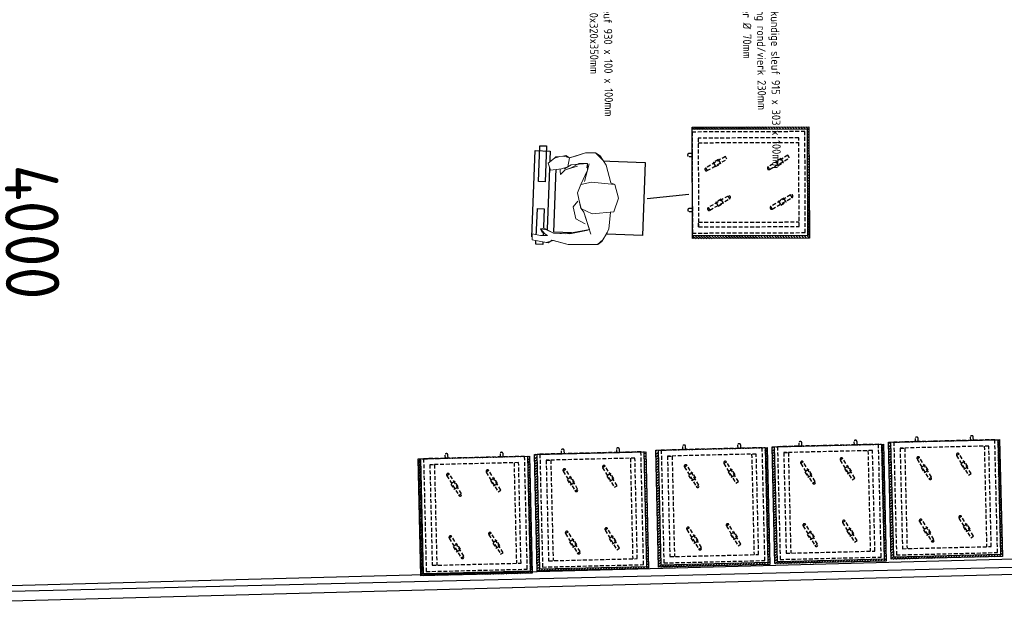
# Model space of a CAD drawing. Header units: millimetres. Extents: x 119024465 to 119292677, y 483022511 to 483148062.
# Tile 24 of 162: x 119069678 to 119076109, y 483053497 to 483057408. Entities that reach past the tile are written whole.
import ezdxf

# ---------------------------------------------------------------- set-up
doc = ezdxf.new("R2010")
doc.units = ezdxf.units.MM
doc.header["$LTSCALE"] = 100
doc.linetypes.add('HIDDEN', pattern=[0.375, 0.25, -0.125])
doc.layers.get('0').update_dxf_attribs({"linetype": 'CONTINUOUS'})
doc.layers.get('Defpoints').update_dxf_attribs({"linetype": 'CONTINUOUS'})
doc.layers.add('(22) Binnenwanden', color=1, linetype='CONTINUOUS', lineweight=0)
doc.layers.add('Geen klasse', color=7, linetype='CONTINUOUS', lineweight=5)
for name, color, linetype in [('200', 2, 'CONTINUOUS'), ('200-2D', 1, 'CONTINUOUS'), ('200-3D', 1, 'CONTINUOUS'), ('204', 1, 'CONTINUOUS'), ('510', 2, 'CONTINUOUS'), ('AL66----', 11, 'CONTINUOUS'), ('APPARAAT', 3, 'CONTINUOUS'), ('BEMATING', 7, 'CONTINUOUS')]:
    doc.layers.add(name, color=color, linetype=linetype)
doc.styles.get("Standard").update_dxf_attribs({"font": 'ISOCP.SHX'})
doc.dimstyles.new('GB-HOME', dxfattribs={"dimscale": 20, "dimtxt": 2.5, "dimasz": 2.5, "dimexe": 1, "dimexo": 1, "dimgap": 1, "dimtad": 1, "dimdec": 0, "dimzin": 0, "dimdsep": 46, "dimtxsty": 'Standard', "dimcen": 0.09, "dimadec": 0, "dimazin": 0, "dimtfac": 1, "dimtdec": 0, "dimtofl": 0, "dimtmove": 0, "dimatfit": 3, "dimfxl": 1, "dimtolj": 1, "dimtzin": 0, "dimarcsym": 0})
doc.dimstyles.new('PS 1-100', dxfattribs={"dimtxt": 350, "dimasz": 200, "dimexe": 1, "dimexo": 1, "dimgap": 100, "dimtad": 1, "dimdec": 0, "dimzin": 12, "dimdsep": 46, "dimtxsty": 'Standard', "dimblk": 'ARCHTICK', "dimcen": 0.09, "dimclrt": 2, "dimadec": 0, "dimazin": 0, "dimtfac": 1, "dimtdec": 0, "dimtofl": 0, "dimtmove": 0, "dimatfit": 3, "dimfxl": 1, "dimtolj": 1, "dimtzin": 0, "dimarcsym": 0})

# ---------------------------------------------------------------- blocks, each defined once
blk = doc.blocks.new('_ArchTick')
at = {"color": 0, "linetype": 'ByBlock', "const_width": 0.15}
blk.add_lwpolyline([(-0.5, -0.5), (0.5, 0.5)], dxfattribs=at)
blk = doc.blocks.new('*D189')
at = {"layer": 'AL66----', "color": 0, "lineweight": -2, "transparency": 16777216}
for p, q in [((119069484.0384368, 483058018.2165357), (119069462.423858, 483058017.992277)), ((119069463.4238042, 483058018.0026518), (119069504.9229589, 483054018.21793)), ((119069525.5375915, 483054018.431814), (119069503.9230127, 483054018.2075552))]:
    blk.add_line(p, q, dxfattribs=at)
at = {"layer": 'Defpoints', "color": 0, "transparency": 16777216}
for p in [(119069485.0383829, 483058018.2269105), (119069504.9229589, 483054018.21793), (119069526.5375377, 483054018.4421888)]:
    blk.add_point(p, dxfattribs=at)
at = {"layer": 'AL66----', "color": 0, "lineweight": -2, "transparency": 16777216, "xscale": 200, "yscale": 200, "zscale": 200}
for p, rotation in [((119069463.4238042, 483058018.0026518), 90.59444226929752), ((119069504.9229589, 483054018.21793), 270.5944422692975)]:
    blk.add_blockref('_ArchTick', p, dxfattribs=dict(at, rotation=rotation))
at = {"layer": 'AL66----', "color": 2, "transparency": 16777216, "insert": (119069759.1585811, 483056020.9633577), "char_height": 350, "attachment_point": 5, "rotation": 270.59444226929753}
blk.add_mtext('\\A1;4000', dxfattribs=at)
blk = doc.blocks.new('GNWAGEN')
at = {"layer": 'APPARAAT', "linetype": 'HIDDEN'}
for p, q in [((-590, 40), (-590, 697)), ((-70, 40), (-70, 697)), ((-660, 0), (-510, 0)), ((-620, 40), (-590, 40)), ((0, 0), (-150, 0)), ((-40, 40), (-70, 40))]:
    blk.add_line(p, q, dxfattribs=at)
for points in [[(0, 737), (-660, 737), (-660, 0), (0, 0)], [(-40, 697), (-620, 697), (-620, 40), (-40, 40)], [(-247.1454778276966, 642.2906597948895), (-172.1454778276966, 512.3868492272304), (-154.8249697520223, 522.3868492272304), (-229.8249697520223, 652.2906597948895)], [(-505.8720404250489, 625.8608574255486), (-430.8720404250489, 495.9570468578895), (-413.5515323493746, 505.9570468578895), (-488.5515323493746, 635.8608574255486)], [(-465.397064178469, 546.0522781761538), (-439.4163020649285, 561.0522781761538), (-459.4163020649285, 595.6932943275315), (-485.397064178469, 580.6932943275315)], [(-206.6705015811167, 562.4820805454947), (-180.6897394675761, 577.4820805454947), (-200.6897394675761, 612.1230966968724), (-226.6705015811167, 597.1230966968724)], [(-499.9238068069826, 217.5311729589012), (-424.9238068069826, 87.6273623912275), (-407.6032987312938, 97.6273623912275), (-482.6032987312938, 227.5311729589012)], [(-241.1972442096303, 233.9609753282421), (-166.1972442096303, 104.0571647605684), (-148.8767361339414, 114.0571647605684), (-223.8767361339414, 243.9609753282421)], [(-200.7222679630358, 154.1523960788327), (-174.7415058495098, 169.1523960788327), (-194.7415058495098, 203.7934122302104), (-220.7222679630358, 188.7934122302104)], [(-459.4488305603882, 137.7225937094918), (-433.4680684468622, 152.7225937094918), (-453.4680684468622, 187.3636098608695), (-479.4488305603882, 172.3636098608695)]]:
    blk.add_lwpolyline(points, close=True, dxfattribs=at)
for points in [[(-500, -20), (-500, 0), (-520, 0), (-520, -20)], [(-140, -20), (-140, 0), (-160, 0), (-160, -20)]]:
    blk.add_lwpolyline(points, dxfattribs=at)
for centre, radius, start, end in [((-238.4852237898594, 647.2906597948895), 10.2362468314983, 17.66642209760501, 222.333577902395), ((-163.4852237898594, 517.3868492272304), 9.869576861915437, 210.0000000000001, 29.99999999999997), ((-422.2117863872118, 500.9570468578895), 9.869576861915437, 210.0000000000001, 29.99999999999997), ((-232.5369901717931, 238.9609753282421), 10.2362468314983, 17.66642209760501, 222.333577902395), ((-416.2635527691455, 92.62736239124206), 9.869576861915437, 210.0000000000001, 29.99999999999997), ((-157.5369901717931, 109.057164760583), 9.869576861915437, 210.0000000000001, 29.99999999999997), ((-510, -20), 10, 180.0000000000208, 0), ((-150, -20), 10, 180.0000000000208, 0)]:
    blk.add_arc(centre, radius, start, end, dxfattribs=at)
blk = doc.blocks.new('GNwagendicht')
at = {"layer": 'APPARAAT'}
h = blk.add_hatch(dxfattribs=at)
h.set_pattern_fill('ANSI31', color=256, scale=100, style=0)
h.set_pattern_definition([(45, (-65979.69329723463, -57498.5146187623), (-8.838834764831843, 8.838834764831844), [])])
h.paths.add_polyline_path([(-726.8735929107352, 763.6406892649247), (0, 763.6406892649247), (0, 0), (-726.8735929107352, 0)])
h.paths.add_polyline_path([(-714.4485817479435, 751.2237174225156), (-16.56693932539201, 751.2237174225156), (-16.56693932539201, 0), (-714.4485817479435, 0)], flags=16)
for points in [[(-726.8735929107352, 763.6406892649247), (0, 763.6406892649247), (0, 0), (-726.8735929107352, 0)], [(-714.4485817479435, 751.2237174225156), (-16.56693932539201, 751.2237174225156), (-16.56693932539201, 0), (-714.4485817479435, 0)]]:
    blk.add_lwpolyline(points, close=True, dxfattribs=at)
blk.add_blockref('GNWAGEN', (-35.31826371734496, 0.09917760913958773), dxfattribs=at)
blk = doc.blocks.new('Group-379')
at = {"color": 7, "linetype": 'Continuous', "lineweight": 18}
blk.add_wipeout([(-11357.900031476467, -1.2931184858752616), (-11349.467877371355, -9.992015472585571), (-11346.314103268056, -11.667574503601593), (-11339.693900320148, -13.527535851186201), (-11333.985720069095, -10.321848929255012), (-11329.311944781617, -5.347765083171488), (-11326.480551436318, -2.334443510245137), (-11322.553473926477, -1.5065136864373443), (-11318.299866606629, 1.479957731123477), (-11317.05327007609, 6.320789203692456), (-11319.651346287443, 4.820789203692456), (-11324.698174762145, 3.8065325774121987), (-11323.713695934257, 5.781649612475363), (-11326.659821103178, 9.959823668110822), (-11327.755726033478, 5.749817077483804), (-11330.667982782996, 2.830238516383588), (-11333.5866985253, -2.225125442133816), (-11338.495105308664, -4.963002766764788), (-11340.639446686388, -1.0508770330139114), (-11341.467548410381, 9.1986134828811), (-11342.224164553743, 14.88237726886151), (-11344.88182342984, 18.066497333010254), (-11349.31828059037, 22.79648049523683), (-11351.958733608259, 23.8895858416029), (-11360.73841316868, 32.085574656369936), (-11348.639888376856, 42.03041693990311), (-11341.406944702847, 45.69156678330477), (-11334.485461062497, 45.69156678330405), (-11332.669435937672, 47.278861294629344), (-11336.633121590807, 48.754195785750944), (-11338.8383715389, 48.838803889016), (-11334.887144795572, 51.12004571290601), (-11329.511465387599, 52.89901645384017), (-11331.477952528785, 56.30507209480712), (-11340.352528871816, 53.27818538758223), (-11343.83158712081, 49.89117064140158), (-11353.485653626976, 47.38970841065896), (-11370.224622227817, 37.892441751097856), (-11371.71968574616, 33.48580520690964), (-11371.71968574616, 25.596236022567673), (-11367.23053124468, 15.41078315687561), (-11368.940665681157, 14.227339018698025), (-11367.17616968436, 4.960746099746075), (-11360.817133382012, -1.7283968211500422)], dxfattribs=at).dxf.layer = 'Geen klasse'
at = {"layer": 'Geen klasse', "color": 7, "linetype": 'Continuous', "lineweight": 18}
blk.add_lwpolyline([(-11357.90003147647, -1.29311848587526), (-11349.46787737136, -9.992015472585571), (-11346.31410326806, -11.66757450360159), (-11339.69390032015, -13.5275358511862), (-11333.9857200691, -10.32184892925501), (-11329.31194478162, -5.347765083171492), (-11326.48055143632, -2.334443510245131), (-11322.55347392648, -1.506513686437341), (-11318.29986660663, 1.479957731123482), (-11317.05327007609, 6.320789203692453), (-11319.65134628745, 4.820789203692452), (-11324.69817476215, 3.806532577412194), (-11323.71369593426, 5.781649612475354), (-11326.65982110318, 9.959823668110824), (-11327.75572603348, 5.749817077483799), (-11330.667982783, 2.830238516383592), (-11333.5866985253, -2.225125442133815), (-11338.49510530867, -4.963002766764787), (-11340.63944668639, -1.050877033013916), (-11341.46754841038, 9.1986134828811), (-11342.22416455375, 14.88237726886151), (-11344.88182342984, 18.06649733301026), (-11349.31828059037, 22.79648049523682), (-11351.95873360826, 23.88958584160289), (-11360.73841316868, 32.08557465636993), (-11348.63988837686, 42.03041693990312), (-11341.40694470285, 45.69156678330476), (-11334.4854610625, 45.69156678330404), (-11332.66943593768, 47.27886129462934), (-11336.63312159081, 48.75419578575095), (-11338.8383715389, 48.83880388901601), (-11334.88714479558, 51.12004571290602), (-11329.5114653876, 52.89901645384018), (-11331.47795252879, 56.30507209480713), (-11340.35252887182, 53.27818538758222), (-11343.83158712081, 49.89117064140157), (-11353.48565362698, 47.38970841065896), (-11370.22462222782, 37.89244175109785), (-11371.71968574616, 33.48580520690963), (-11371.71968574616, 25.59623602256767), (-11367.23053124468, 15.41078315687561), (-11368.94066568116, 14.22733901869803), (-11367.17616968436, 4.960746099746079), (-11360.81713338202, -1.728396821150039)], close=True, dxfattribs=at)
blk = doc.blocks.new('Group-380')
at = {"layer": 'Geen klasse', "color": 7}
blk.add_blockref('Group-379', (0, 0), dxfattribs=at)
at = {"layer": 'Geen klasse', "color": 250, "linetype": 'Continuous', "lineweight": 18}
for p, q in [((-11342.87581902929, 50.13881942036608), (-11341.6986744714, 52.69701862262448)), ((-11341.6986744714, 52.69701862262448), (-11338.13578197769, 53.9122283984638)), ((-11370.22462222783, 37.89244175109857), (-11353.48565362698, 47.38970841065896)), ((-11353.48565362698, 47.38970841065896), (-11342.87581902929, 50.13881942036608)), ((-11350.94961611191, 40.86128584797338), (-11341.40694470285, 45.69156678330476)), ((-11341.40694470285, 45.69156678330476), (-11336.30148618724, 45.93333024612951)), ((-11334.42787164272, 48.6695876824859), (-11338.8383715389, 48.83880388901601)), ((-11336.30148618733, 45.93333024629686), (-11332.66943593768, 47.27886129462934)), ((-11332.66943593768, 47.27886129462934), (-11334.42787164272, 48.6695876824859)), ((-11360.10966152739, 32.75910387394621), (-11350.949616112, 40.86128584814)), ((-11371.79167301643, 27.67342591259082), (-11371.70321889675, 34.81536770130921)), ((-11371.70321889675, 34.81536770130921), (-11370.22728816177, 37.88958669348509)), ((-11351.95873360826, 23.88958584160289), (-11362.96744257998, 34.1664137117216)), ((-11349.62691301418, 30.25922879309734), (-11356.49737723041, 30.20860185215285)), ((-11344.12387771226, 24.33119473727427), (-11349.62691301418, 30.25922879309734)), ((-11357.20919606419, 22.34572939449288), (-11368.94066568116, 14.22733901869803)), ((-11349.21128872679, 22.80259216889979), (-11357.20919606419, 22.34572939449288)), ((-11344.88182342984, 18.06649733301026), (-11349.21128872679, 22.80259216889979)), ((-11345.12317621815, 19.64170911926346), (-11344.12387771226, 24.33119473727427)), ((-11368.94066568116, 14.22733901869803), (-11367.17616968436, 4.960746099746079)), ((-11346.79433880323, 4.45203445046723), (-11341.46754841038, 9.1986134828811)), ((-11367.17616968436, 4.960746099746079), (-11360.81713338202, -1.728396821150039)), ((-11360.81713338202, -1.728396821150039), (-11346.79433880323, 4.45203445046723)), ((-11342.52989979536, 6.344085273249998), (-11339.53572503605, -5.368349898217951)), ((-11338.49510530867, -4.963002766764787), (-11329.67660938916, 1.089130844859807)), ((-11333.58023953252, -0.08934004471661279), (-11327.75572603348, 5.749817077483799)), ((-11329.67660938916, 1.089130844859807), (-11327.01349390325, 5.4516957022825)), ((-11323.71369593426, 5.781649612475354), (-11325.68265359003, 1.831415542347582)), ((-11357.90003147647, -1.29311848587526), (-11349.46787737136, -9.992015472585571)), ((-11339.39828404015, -2.18581262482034), (-11338.49510530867, -4.963002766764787)), ((-11333.9857200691, -10.32184892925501), (-11326.48055143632, -2.334443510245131)), ((-11326.48055143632, -2.334443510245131), (-11323.67131259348, -2.529967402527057)), ((-11323.67131259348, -2.529967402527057), (-11321.43563525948, -0.4830599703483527)), ((-11349.46787737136, -9.992015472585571), (-11343.16032916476, -13.34313353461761)), ((-11339.70244773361, -13.50297576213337), (-11333.9857200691, -10.32184892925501)), ((-11343.16032916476, -13.34313353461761), (-11339.69390032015, -13.5275358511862))]:
    blk.add_line(p, q, dxfattribs=at)
blk.add_arc((-11370.22139783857, 37.88675875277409), 0.006534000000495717, 119.569478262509, 154.3543649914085, dxfattribs=at)
at = {"color": 7, "linetype": 'Continuous', "lineweight": 18}
blk.add_wipeout([(-11326.480551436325, -2.33444351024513), (-11322.553473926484, -1.506513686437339), (-11320.42667026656, -0.013277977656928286), (-11318.024987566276, 2.547378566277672), (-11315.967622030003, 7.440391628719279), (-11319.553270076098, 10.6509162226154), (-11325.459426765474, 6.486351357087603), (-11328.34505164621, 3.270413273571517)], dxfattribs=at).dxf.layer = 'Geen klasse'
at = {"layer": 'Geen klasse', "color": 7, "linetype": 'Continuous', "lineweight": 18}
blk.add_lwpolyline([(-11326.48055143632, -2.334443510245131), (-11322.55347392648, -1.506513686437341), (-11320.42667026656, -0.01327797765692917), (-11318.02498756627, 2.547378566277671), (-11315.96762203, 7.44039162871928), (-11319.55327007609, 10.6509162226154), (-11325.45942676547, 6.486351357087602), (-11328.34505164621, 3.270413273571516)], close=True, dxfattribs=at)
blk = doc.blocks.new('figuur')
at = {"layer": 'Geen klasse', "color": 250, "xscale": 0.01999999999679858, "yscale": 0.01999999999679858, "zscale": 0.01999999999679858}
blk.add_blockref('Group-380', (227.1097367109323, -0.249535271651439), dxfattribs=at)
blk = doc.blocks.new('*D267')
at = {"color": 0, "linetype": 'ByBlock', "transparency": 16777216}
for p, q in [((-33173.45750843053, 88621.70474249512), (-32735.62501809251, 88621.70474249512)), ((-32755.62501809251, 88571.70474249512), (-32755.62501809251, 87757.03496323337)), ((-33068.45750843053, 87707.03496323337), (-32735.62501809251, 87707.03496323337))]:
    blk.add_line(p, q, dxfattribs=at)
for points in [[(-32763.95835142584, 88571.70474249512), (-32747.29168475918, 88571.70474249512), (-32755.62501809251, 88621.70474249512)], [(-32763.95835142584, 87757.03496323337), (-32747.29168475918, 87757.03496323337), (-32755.62501809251, 87707.03496323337)]]:
    blk.add_solid(points, dxfattribs=at)
at = {"layer": 'Defpoints', "color": 0, "linetype": 'ByBlock', "transparency": 16777216}
for p in [(-33193.45750843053, 88621.70474249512), (-33088.45750843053, 87707.03496323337), (-32755.62501809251, 87707.03496323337)]:
    blk.add_point(p, dxfattribs=at)
at = {"color": 0, "linetype": 'ByBlock', "transparency": 16777216, "insert": (-32800.62501809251, 88164.36985286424), "char_height": 50, "attachment_point": 5, "rotation": 90}
blk.add_mtext('\\A1;930', dxfattribs=at)
blk = doc.blocks.new('*D266')
at = {"color": 0, "linetype": 'ByBlock', "transparency": 16777216}
for p, q in [((-33068.45750843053, 87707.03496323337), (-32735.62501809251, 87707.03496323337)), ((-32755.62501809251, 87657.03496323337), (-32755.62501809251, 87457.03496323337)), ((-33068.45750843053, 87407.03496323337), (-32735.62501809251, 87407.03496323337))]:
    blk.add_line(p, q, dxfattribs=at)
for points in [[(-32763.95835142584, 87657.03496323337), (-32747.29168475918, 87657.03496323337), (-32755.62501809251, 87707.03496323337)], [(-32763.95835142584, 87457.03496323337), (-32747.29168475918, 87457.03496323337), (-32755.62501809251, 87407.03496323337)]]:
    blk.add_solid(points, dxfattribs=at)
at = {"layer": 'Defpoints', "color": 0, "linetype": 'ByBlock', "transparency": 16777216}
for p in [(-33088.45750843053, 87707.03496323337), (-33088.45750843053, 87407.03496323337), (-32755.62501809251, 87407.03496323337)]:
    blk.add_point(p, dxfattribs=at)
at = {"color": 0, "linetype": 'ByBlock', "transparency": 16777216, "insert": (-32800.62501809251, 87557.03496323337), "char_height": 50, "attachment_point": 5, "rotation": 90}
blk.add_mtext('\\A1;320', dxfattribs=at)
blk = doc.blocks.new('*D265')
at = {"color": 0, "linetype": 'ByBlock', "transparency": 16777216}
for p, q in [((-33388.45750843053, 87387.03496323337), (-33388.45750843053, 87249.93940262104)), ((-33088.45750843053, 87387.03496323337), (-33088.45750843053, 87249.93940262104)), ((-33338.45750843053, 87269.93940262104), (-33138.45750843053, 87269.93940262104))]:
    blk.add_line(p, q, dxfattribs=at)
for points in [[(-33338.45750843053, 87278.27273595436), (-33338.45750843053, 87261.6060692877), (-33388.45750843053, 87269.93940262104)], [(-33138.45750843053, 87278.27273595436), (-33138.45750843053, 87261.6060692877), (-33088.45750843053, 87269.93940262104)]]:
    blk.add_solid(points, dxfattribs=at)
at = {"layer": 'Defpoints', "color": 0, "linetype": 'ByBlock', "transparency": 16777216}
for p in [(-33388.45750843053, 87407.03496323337), (-33088.45750843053, 87407.03496323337), (-33088.45750843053, 87269.93940262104)]:
    blk.add_point(p, dxfattribs=at)
at = {"color": 0, "linetype": 'ByBlock', "transparency": 16777216, "insert": (-33238.45750843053, 87314.93940262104), "char_height": 50, "attachment_point": 5}
blk.add_mtext('\\A1;320', dxfattribs=at)
blk = doc.blocks.new('vloergootlang')
at = {"layer": '200', "linetype": 'Continuous'}
for p, q in [((-192.777848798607, 303.9561844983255), (-192.777848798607, 1218.625963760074)), ((-162.777848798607, 303.9561844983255), (-162.777848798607, 1185.796908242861)), ((-132.777848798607, 303.9561844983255), (-132.777848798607, 1185.796908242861)), ((-102.777848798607, 303.9561844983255), (-102.777848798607, 1218.625963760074)), ((-297.777848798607, 3.956184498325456), (-297.777848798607, 303.9561844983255)), ((-297.777848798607, 303.9561844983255), (2.22215120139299, 303.9561844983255)), ((2.22215120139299, 303.9561844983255), (2.22215120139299, 3.956184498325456)), ((2.22215120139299, 3.956184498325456), (-297.777848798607, 3.956184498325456))]:
    blk.add_line(p, q, dxfattribs=at)
at = {"layer": '204', "linetype": 'Continuous'}
for p, q in [((-267.777848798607, 33.95618449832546), (-267.777848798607, 273.9561844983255)), ((-267.777848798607, 33.95618449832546), (-27.77784879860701, 273.9561844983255)), ((-27.77784879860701, 33.95618449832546), (-267.777848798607, 273.9561844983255)), ((-267.777848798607, 273.9561844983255), (-27.77784879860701, 273.9561844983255)), ((-27.77784879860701, 273.9561844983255), (-27.77784879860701, 33.95618449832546)), ((-27.77784879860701, 33.95618449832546), (-267.777848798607, 33.95618449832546))]:
    blk.add_line(p, q, dxfattribs=at)
blk.add_circle((-147.777848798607, 153.9561844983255), 63.67861095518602, dxfattribs=at)
at = {"layer": 'APPARAAT', "linetype": 'Continuous'}
for p, q in [((-192.777848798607, 1218.625963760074), (-102.777848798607, 1218.625963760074)), ((-162.777848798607, 1185.796908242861), (-132.777848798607, 1185.796908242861))]:
    blk.add_line(p, q, dxfattribs=at)
at = {"layer": 'BEMATING', "linetype": 'Continuous'}
for p, q in [((170.109062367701, -128.8836816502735), (-123.3442110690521, 438.1427632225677)), ((174.9999209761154, -221.7585067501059), (-40.199175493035, 135.0768263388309)), ((162.7729940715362, -312.1895268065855), (-123.3442110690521, 115.5243961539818))]:
    blk.add_line(p, q, dxfattribs=at)
at = {"layer": 'BEMATING'}
for s, p in [('Bouwkundige sleuf 915 x 303 x 100mm', (525.2610833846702, 937.5511639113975)), ('sparing rond/vierk 230mm', (525.2610833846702, 845.8844972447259)), ('afvoer %%c 70mm', (525.2610833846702, 754.217830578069)), ('Bouwkundige sleuf 930 x 100 x 100mm', (176.8486523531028, -154.2919627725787)), ('sparing vierk 320x320x350mm', (176.8486523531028, -245.9586294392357)), ('afvoer %%c 75mm', (176.8486523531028, -337.6252961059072))]:
    blk.add_text(s, height=55, dxfattribs=at).set_placement(p)
at = {"layer": 'BEMATING', "linetype": 'Continuous'}
for base, p1, p2, text, picture, middle in [((335.0546415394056, 303.9561844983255), (-102.777848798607, 1218.625963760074), (2.22215120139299, 303.9561844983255), '930', '*D267', (290.0546415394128, 761.2910741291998)), ((335.0546415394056, 3.956184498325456), (2.22215120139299, 303.9561844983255), (2.22215120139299, 3.956184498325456), '320', '*D266', (290.0546415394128, 153.9561844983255))]:
    dim = blk.add_linear_dim(base=base, p1=p1, p2=p2, angle=90, text=text, dimstyle='GB-HOME', dxfattribs=at)
    dim.commit()
    dim.dimension.update_dxf_attribs({"geometry": picture, "text_midpoint": middle, "insert": (33090.67965963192, -87403.07877873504)})
dim = blk.add_linear_dim(base=(2.22215120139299, -133.1393761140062), p1=(-297.777848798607, 3.956184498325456), p2=(2.22215120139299, 3.956184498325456), text='320', dimstyle='GB-HOME', dxfattribs=at)
dim.commit()
dim.dimension.update_dxf_attribs({"geometry": '*D265', "text_midpoint": (-147.777848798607, -88.13937611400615), "insert": (33090.67965963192, -87403.07877873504)})

msp = doc.modelspace()

# ---------------------------------------------------------------- linework, layer by layer
at = {"layer": '(22) Binnenwanden', "lineweight": 30}
for p, q in [((119065310.00837612, 483053597.44583946), (119080667.85730483, 483054006.66176325)), ((119065312.67197007, 483053497.48131937), (119080670.52089877, 483053906.69724315))]:
    msp.add_line(p, q, dxfattribs=at)
msp.add_line((119064128.9133011, 483053543.3620084), (119118077.8839476, 483054830.9223117))
at = {"layer": '200-2D'}
msp.add_line((119073776.8318505, 483056239.365489), (119074049.2541082, 483056269.328143), dxfattribs=at)
for points in [[(119073075.0409936, 483056584.7191031), (119073118.9756747, 483056583.0527279), (119073110.0952156, 483056348.9156953), (119073066.1605345, 483056350.5820704)], [(119073059.5001902, 483056174.9792965), (119073103.4348713, 483056173.3129213), (119073094.5544122, 483055939.1758887), (119073050.6197312, 483055940.8422638)]]:
    msp.add_lwpolyline(points, close=True, dxfattribs=at)
at = {"layer": '510'}
for points in [[(119073044.5063598, 483056552.9022146), (119073143.3442087, 483056549.1534463), (119073121.9758736, 483055985.7683168), (119073023.1380246, 483055989.5170851)], [(119073185.3362354, 483056496.2681747), (119073763.7508268, 483056474.3297951), (119073745.7126638, 483055998.7460524), (119073167.2980724, 483056020.6844321)]]:
    msp.add_lwpolyline(points, close=True, dxfattribs=at)

# ---------------------------------------------------------------- block references
for p, rotation in [((119074072.4631435, 483055978.9060322), 270.2158454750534), ((119073833.1404142, 483054595.3797258), 181.361694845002), ((119074592.6315705, 483054618.0310424), 181.361694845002), ((119075352.3703625, 483054647.5320897), 181.361694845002), ((119072281.0299074, 483054539.0384029), 181.361694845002), ((119073040.7686993, 483054568.5394502), 181.361694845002)]:
    msp.add_blockref('GNwagendicht', p, dxfattribs=dict(at, rotation=rotation))

# ---------------------------------------------------------------- dimensions: what is measured, and where the dimension line sits
at = {"layer": 'AL66----'}
dim = msp.add_aligned_dim(p1=(119069485.0383829, 483058018.2269105), p2=(119069526.5375377, 483054018.4421888), distance=-21.615742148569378, dimstyle='PS 1-100', dxfattribs=at)
dim.commit()
dim.dimension.update_dxf_attribs({"geometry": '*D189', "text_midpoint": (119069759.1585811, 483056020.9633577)})

# ---------------------------------------------------------------- next in the draw order: block references
at = {"xscale": 499.9999999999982, "yscale": 499.9999999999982, "zscale": 499.9999999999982, "rotation": 150.5738350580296}
msp.add_blockref('figuur', (119073449.9355908, 483056233.3160852), dxfattribs=at)

# ---------------------------------------------------------------- next in the draw order: block references
at = {"layer": '200-3D', "rotation": 270.6517250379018}
msp.add_blockref('vloergootlang', (119073638.5462956, 483058137.3002385), dxfattribs=at)

doc.saveas('drawing.dxf')
